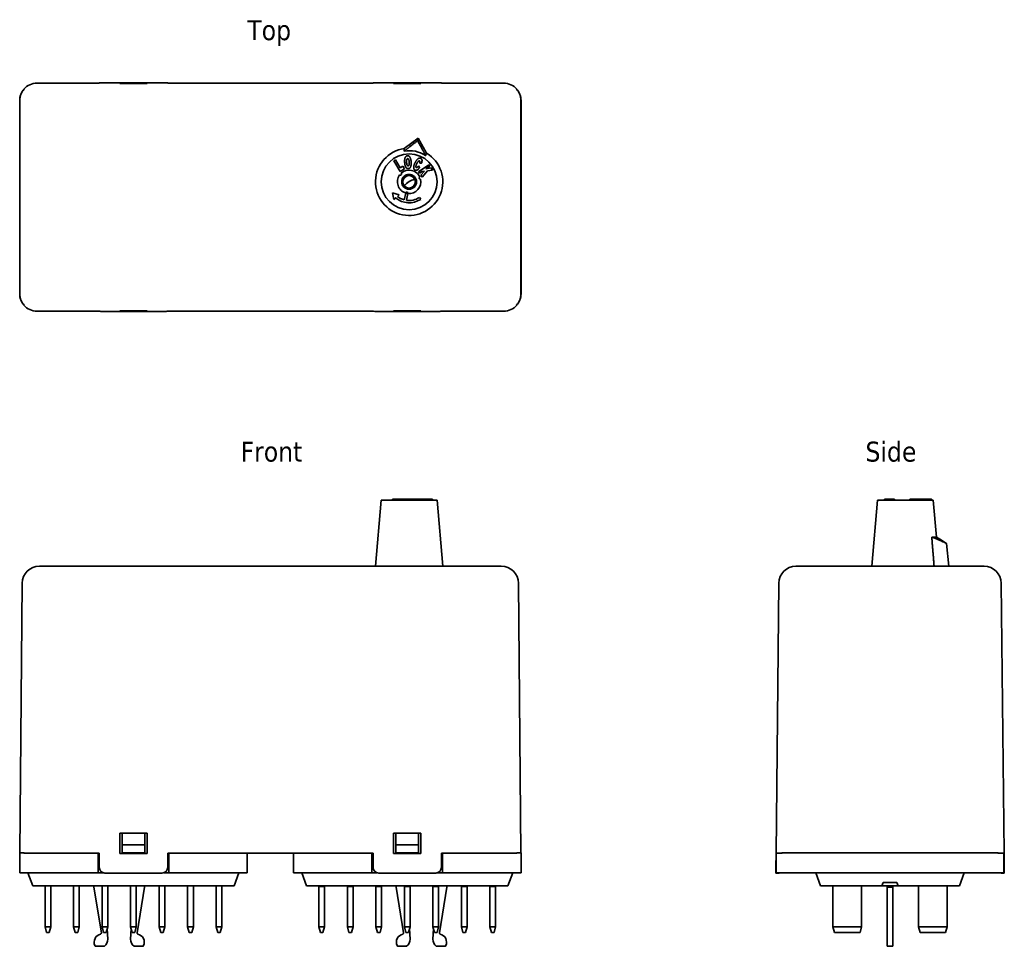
# Model space of a CAD drawing. Header units: millimetres. Extents: x 35 to 208, y 79 to 242.
import ezdxf

# ---------------------------------------------------------------- set-up
doc = ezdxf.new("R2010")
doc.units = ezdxf.units.MM
doc.layers.add('Symbol (ISO)', color=7, linetype='Continuous', lineweight=25)
doc.layers.add('Visible (ISO)', color=7, linetype='Continuous', lineweight=35)
doc.styles.add('Label Text (ISO)', font='TAHOMA.TTF')

msp = doc.modelspace()

# ---------------------------------------------------------------- linework, layer by layer
at = {"layer": 'Visible (ISO)'}
for p, q in [((37.98, 230.84), (48.89, 230.84)), ((48.89, 230.84), (48.89, 230.87)), ((59.89, 230.88), (49.89, 230.88)), ((52.49, 230.84), (57.29, 230.84)), ((52.49, 230.8), (52.49, 230.84)), ((57.29, 230.8), (52.49, 230.8)), ((57.29, 230.84), (57.29, 230.8)), ((60.89, 230.87), (60.89, 230.84)), ((60.89, 230.84), (96.89, 230.84)), ((96.89, 230.84), (96.89, 230.87)), ((107.89, 230.88), (97.89, 230.88)), ((100.49, 230.8), (100.49, 230.84)), ((100.49, 230.84), (105.29, 230.84)), ((105.29, 230.8), (100.49, 230.8)), ((105.29, 230.84), (105.29, 230.8)), ((108.89, 230.87), (108.89, 230.84)), ((108.89, 230.84), (119.8, 230.84)), ((34.94, 193.89), (34.94, 227.79)), ((34.98, 193.84), (34.98, 227.84)), ((122.8, 227.84), (122.8, 193.84)), ((122.84, 227.79), (122.84, 193.89)), ((102.38, 219.37), (104.79, 221.17)), ((104.7, 220.76), (104.79, 221.17)), ((104.79, 221.17), (106.29, 218.57)), ((100.53, 217.22), (100.82, 217.4)), ((101.66, 215.34), (100.53, 217.22)), ((100.82, 217.4), (101.68, 215.98)), ((101.68, 215.98), (102.13, 216.25)), ((102.13, 216.25), (102.41, 215.79)), ((104.86, 215.3), (106.67, 216.54)), ((104.87, 216.35), (105.06, 216.05)), ((105.41, 216.81), (105.08, 216.82)), ((106.87, 216.26), (106.18, 215.79)), ((106.18, 215.79), (107.07, 215.97)), ((106.67, 216.54), (106.87, 216.26)), ((107.07, 215.97), (107.32, 215.6)), ((102.41, 215.79), (101.66, 215.34)), ((105.05, 215.02), (104.86, 215.3)), ((105.49, 215.32), (105.05, 215.02)), ((105.28, 214.68), (105.9, 215.38)), ((105.52, 214.34), (105.28, 214.68)), ((105.9, 215.38), (105.49, 215.32)), ((106.42, 215.46), (105.52, 214.34)), ((107.32, 215.6), (106.42, 215.46)), ((100.32, 211.62), (101.46, 211.25)), ((100.57, 210.44), (100.32, 211.62)), ((100.87, 210.71), (100.57, 210.44)), ((101.46, 211.25), (101.17, 210.98)), ((102.37, 210.37), (102.62, 211.57)), ((103.01, 211.49), (102.76, 210.29)), ((105.03, 210.8), (105.25, 210.46)), ((48.89, 190.84), (37.98, 190.84)), ((48.89, 190.82), (48.89, 190.84)), ((49.89, 190.81), (59.89, 190.81)), ((52.49, 190.84), (52.49, 190.88)), ((52.49, 190.88), (57.29, 190.88)), ((57.29, 190.84), (52.49, 190.84)), ((57.29, 190.88), (57.29, 190.84)), ((60.89, 190.84), (60.89, 190.82)), ((96.89, 190.84), (60.89, 190.84)), ((96.89, 190.82), (96.89, 190.84)), ((97.89, 190.81), (107.89, 190.81)), ((100.49, 190.84), (100.49, 190.88)), ((100.49, 190.88), (105.29, 190.88)), ((105.29, 190.84), (100.49, 190.84)), ((105.29, 190.88), (105.29, 190.84)), ((119.8, 190.84), (108.89, 190.84)), ((108.89, 190.84), (108.89, 190.82)), ((98.32, 157.69), (97.32, 146.09)), ((98.32, 157.69), (108.12, 157.69)), ((100.32, 157.69), (100.32, 157.89)), ((100.57, 157.89), (100.32, 157.89)), ((100.87, 157.89), (100.57, 157.89)), ((100.57, 157.69), (100.57, 157.89)), ((100.87, 157.89), (105.25, 157.89)), ((100.87, 157.69), (100.87, 157.89)), ((105.28, 157.89), (105.25, 157.89)), ((105.25, 157.69), (105.25, 157.89)), ((105.52, 157.89), (105.28, 157.89)), ((105.28, 157.69), (105.28, 157.89)), ((106.42, 157.89), (105.52, 157.89)), ((105.52, 157.69), (105.52, 157.89)), ((107.32, 157.89), (106.42, 157.89)), ((106.42, 157.69), (106.42, 157.89)), ((107.32, 157.69), (107.32, 157.89)), ((108.12, 157.69), (109.12, 146.09)), ((185.33, 157.69), (184.33, 146.09)), ((185.33, 157.69), (195.13, 157.69)), ((186.56, 157.89), (187.17, 157.89)), ((186.56, 157.69), (186.56, 157.89)), ((187.5, 157.89), (187.17, 157.89)), ((187.17, 157.69), (187.17, 157.89)), ((187.5, 157.69), (187.5, 157.89)), ((188.2, 157.89), (187.5, 157.89)), ((188.28, 157.89), (188.2, 157.89)), ((188.2, 157.69), (188.2, 157.89)), ((188.28, 157.69), (188.28, 157.89)), ((188.32, 157.89), (188.28, 157.89)), ((188.32, 157.69), (188.32, 157.89)), ((192.16, 157.89), (191.04, 157.89)), ((191.04, 157.69), (191.04, 157.89)), ((192.3, 157.89), (192.16, 157.89)), ((192.16, 157.69), (192.16, 157.89)), ((192.67, 157.89), (192.3, 157.89)), ((192.3, 157.69), (192.3, 157.89)), ((192.97, 157.89), (192.67, 157.89)), ((192.67, 157.69), (192.67, 157.89)), ((192.97, 157.69), (192.97, 157.89)), ((193.25, 157.89), (192.97, 157.89)), ((193.25, 157.69), (193.25, 157.89)), ((193.51, 157.69), (193.51, 157.89)), ((194.39, 157.69), (194.39, 157.89)), ((194.81, 157.69), (194.81, 157.89)), ((195.13, 157.69), (195.69, 151.2)), ((195.69, 151.2), (194.86, 151.2)), ((195.69, 151.2), (196.29, 150.85)), ((197.46, 150.09), (197.88, 146.09)), ((119.39, 146.09), (38.39, 146.09)), ((204.04, 146.09), (171.04, 146.09)), ((35.39, 143.11), (34.98, 95.84)), ((122.8, 95.84), (122.39, 143.11)), ((168.04, 143.12), (167.55, 95.79)), ((207.54, 95.79), (207.04, 143.12)), ((52.49, 95.69), (52.49, 99.29)), ((52.49, 99.29), (57.29, 99.29)), ((52.89, 99.29), (52.89, 97.26)), ((56.89, 97.26), (56.89, 99.29)), ((57.29, 99.29), (57.29, 95.69)), ((100.49, 95.69), (100.49, 99.29)), ((100.49, 99.29), (105.29, 99.29)), ((100.89, 99.29), (100.89, 97.26)), ((104.89, 97.26), (104.89, 99.29)), ((105.29, 99.29), (105.29, 95.69)), ((52.89, 97.26), (52.89, 95.84)), ((56.89, 97.26), (52.89, 97.26)), ((56.89, 95.84), (56.89, 97.26)), ((100.89, 97.26), (104.89, 97.26)), ((100.89, 97.26), (100.89, 95.84)), ((104.89, 95.84), (104.89, 97.26)), ((34.94, 95.84), (35.71, 95.84)), ((34.94, 92.34), (34.94, 95.84)), ((37.98, 95.79), (35.69, 95.79)), ((48.89, 95.79), (37.98, 95.79)), ((48.69, 92.34), (48.69, 95.79)), ((48.89, 93.29), (48.89, 95.79)), ((57.29, 95.69), (52.49, 95.69)), ((56.89, 95.84), (52.89, 95.84)), ((52.89, 95.69), (52.89, 95.84)), ((56.89, 95.84), (56.89, 95.69)), ((60.89, 95.79), (60.89, 93.29)), ((96.89, 95.79), (60.89, 95.79)), ((61.09, 92.34), (61.09, 95.79)), ((74.84, 92.34), (74.84, 95.79)), ((82.94, 92.34), (82.94, 95.79)), ((96.69, 92.34), (96.69, 95.79)), ((96.89, 93.29), (96.89, 95.79)), ((105.29, 95.69), (100.49, 95.69)), ((100.89, 95.84), (104.89, 95.84)), ((100.89, 95.69), (100.89, 95.84)), ((104.89, 95.84), (104.89, 95.69)), ((119.8, 95.79), (108.89, 95.79)), ((108.89, 95.79), (108.89, 93.29)), ((109.09, 92.34), (109.09, 95.79)), ((122.1, 95.79), (119.8, 95.79)), ((122.08, 95.84), (122.84, 95.84)), ((122.84, 92.34), (122.84, 95.84)), ((167.55, 95.79), (167.52, 93.29)), ((168.62, 95.79), (167.55, 95.79)), ((167.59, 92.34), (167.59, 95.79)), ((168.59, 95.84), (170.59, 95.84)), ((204.49, 95.84), (170.59, 95.84)), ((204.49, 95.84), (206.49, 95.84)), ((207.54, 95.79), (206.47, 95.79)), ((207.49, 92.34), (207.49, 95.79)), ((207.57, 93.29), (207.54, 95.79)), ((167.51, 92.29), (167.52, 93.29)), ((207.57, 93.29), (207.58, 92.29)), ((37.94, 92.34), (34.94, 92.34)), ((36.39, 92.34), (37.23, 90.04)), ((37.94, 92.34), (48.69, 92.34)), ((49.58, 92.34), (48.69, 92.34)), ((49.89, 92.29), (59.89, 92.29)), ((61.09, 92.34), (60.2, 92.34)), ((61.09, 92.34), (71.84, 92.34)), ((74.84, 92.34), (71.84, 92.34)), ((73.39, 92.34), (72.55, 90.04)), ((85.94, 92.34), (82.94, 92.34)), ((84.39, 92.34), (85.23, 90.04)), ((85.94, 92.34), (96.69, 92.34)), ((97.58, 92.34), (96.69, 92.34)), ((97.89, 92.29), (107.89, 92.29)), ((109.09, 92.34), (108.2, 92.34)), ((109.09, 92.34), (119.84, 92.34)), ((122.84, 92.34), (119.84, 92.34)), ((121.39, 92.34), (120.55, 90.04)), ((168.02, 92.29), (167.51, 92.29)), ((170.59, 92.34), (167.59, 92.34)), ((170.59, 92.34), (204.49, 92.34)), ((174.54, 92.34), (175.38, 90.04)), ((200.54, 92.34), (199.71, 90.04)), ((207.49, 92.34), (204.49, 92.34)), ((207.58, 92.29), (207.07, 92.29)), ((37.89, 90.04), (37.23, 90.04)), ((37.89, 90.04), (71.89, 90.04)), ((39.39, 82.84), (39.39, 90.04)), ((40.39, 90.04), (40.39, 82.84)), ((44.39, 82.84), (44.39, 90.04)), ((45.39, 90.04), (45.39, 82.84)), ((47.94, 90.04), (47.94, 89.84)), ((49.26, 81.81), (47.94, 89.84)), ((49.39, 82.84), (49.39, 90.04)), ((50.39, 90.04), (50.39, 82.84)), ((54.39, 90.04), (54.39, 90.01)), ((54.39, 90.01), (54.39, 82.84)), ((55.39, 90.01), (55.39, 90.04)), ((55.39, 82.84), (55.39, 90.01)), ((56.84, 89.84), (55.52, 81.81)), ((56.84, 90.04), (56.84, 89.84)), ((59.39, 90.04), (59.39, 90.01)), ((59.39, 90.01), (59.39, 82.84)), ((60.39, 90.01), (60.39, 90.04)), ((60.39, 82.84), (60.39, 90.01)), ((64.39, 90.04), (64.39, 90.01)), ((64.39, 90.01), (64.39, 82.84)), ((65.39, 90.01), (65.39, 90.04)), ((65.39, 82.84), (65.39, 90.01)), ((69.39, 90.04), (69.39, 90.01)), ((69.39, 90.01), (69.39, 82.84)), ((70.39, 90.01), (70.39, 90.04)), ((70.39, 82.84), (70.39, 90.01)), ((72.55, 90.04), (71.89, 90.04)), ((85.89, 90.04), (85.23, 90.04)), ((85.89, 90.04), (119.89, 90.04)), ((87.39, 89.94), (87.39, 90.04)), ((87.39, 89.94), (87.39, 82.84)), ((87.39, 89.94), (88.39, 89.94)), ((88.39, 90.04), (88.39, 89.94)), ((88.39, 82.84), (88.39, 89.94)), ((92.39, 89.94), (92.39, 90.04)), ((92.39, 89.94), (92.39, 82.84)), ((92.39, 89.94), (93.39, 89.94)), ((93.39, 90.04), (93.39, 89.94)), ((93.39, 82.84), (93.39, 89.94)), ((97.39, 89.94), (97.39, 90.04)), ((97.39, 89.94), (97.39, 82.84)), ((97.39, 89.94), (98.39, 89.94)), ((98.39, 90.04), (98.39, 89.94)), ((98.39, 82.84), (98.39, 89.94)), ((100.94, 90.04), (100.94, 89.84)), ((102.26, 81.81), (100.94, 89.84)), ((102.39, 89.94), (102.39, 90.04)), ((102.39, 89.94), (102.39, 82.84)), ((102.39, 89.94), (103.39, 89.94)), ((103.39, 90.04), (103.39, 89.94)), ((103.39, 82.84), (103.39, 89.94)), ((107.39, 89.94), (107.39, 90.04)), ((107.39, 89.94), (107.39, 82.84)), ((107.39, 89.94), (108.39, 89.94)), ((108.39, 90.04), (108.39, 89.94)), ((108.39, 82.84), (108.39, 89.94)), ((109.84, 89.84), (108.52, 81.81)), ((109.84, 90.04), (109.84, 89.84)), ((112.39, 89.94), (112.39, 90.04)), ((112.39, 89.94), (112.39, 82.84)), ((112.39, 89.94), (113.39, 89.94)), ((113.39, 90.04), (113.39, 89.94)), ((113.39, 82.84), (113.39, 89.94)), ((117.39, 89.94), (117.39, 90.04)), ((117.39, 89.94), (117.39, 82.84)), ((117.39, 89.94), (118.39, 89.94)), ((118.39, 90.04), (118.39, 89.94)), ((118.39, 82.84), (118.39, 89.94)), ((120.55, 90.04), (119.89, 90.04)), ((176.04, 90.04), (175.38, 90.04)), ((176.04, 90.04), (186.11, 90.04)), ((177.54, 82.84), (177.54, 89.94)), ((182.54, 89.94), (182.54, 82.84)), ((186.11, 90.04), (186.32, 90.64)), ((188.98, 90.04), (186.11, 90.04)), ((186.32, 90.64), (188.76, 90.64)), ((187.04, 90.04), (187.04, 89.84)), ((187.04, 89.84), (187.04, 81.81)), ((188.04, 89.84), (187.04, 89.84)), ((188.04, 90.04), (188.04, 89.84)), ((188.04, 81.81), (188.04, 89.84)), ((188.76, 90.64), (188.98, 90.04)), ((188.98, 90.04), (199.04, 90.04)), ((192.54, 82.84), (192.54, 89.94)), ((197.54, 89.94), (197.54, 82.84)), ((199.71, 90.04), (199.04, 90.04)), ((39.66, 81.84), (39.39, 82.84)), ((39.39, 82.84), (40.39, 82.84)), ((39.66, 81.84), (40.12, 81.84)), ((40.39, 82.84), (40.12, 81.84)), ((44.66, 81.84), (44.39, 82.84)), ((44.39, 82.84), (45.39, 82.84)), ((44.66, 81.84), (45.12, 81.84)), ((45.39, 82.84), (45.12, 81.84)), ((49.66, 81.84), (49.39, 82.84)), ((49.39, 82.84), (50.39, 82.84)), ((49.66, 81.84), (50.12, 81.84)), ((50.39, 82.84), (50.12, 81.84)), ((50.3, 82.5), (50.39, 80.71)), ((55.39, 82.84), (54.39, 82.84)), ((54.39, 82.84), (54.66, 81.84)), ((54.39, 80.71), (54.48, 82.5)), ((54.66, 81.84), (55.12, 81.84)), ((55.12, 81.84), (55.39, 82.84)), ((60.39, 82.84), (59.39, 82.84)), ((59.39, 82.84), (59.66, 81.84)), ((59.66, 81.84), (60.12, 81.84)), ((60.12, 81.84), (60.39, 82.84)), ((65.39, 82.84), (64.39, 82.84)), ((64.39, 82.84), (64.66, 81.84)), ((64.66, 81.84), (65.12, 81.84)), ((65.12, 81.84), (65.39, 82.84)), ((70.39, 82.84), (69.39, 82.84)), ((69.39, 82.84), (69.66, 81.84)), ((69.66, 81.84), (70.12, 81.84)), ((70.12, 81.84), (70.39, 82.84)), ((88.39, 82.84), (87.39, 82.84)), ((87.66, 81.84), (87.39, 82.84)), ((87.66, 81.84), (88.12, 81.84)), ((88.39, 82.84), (88.12, 81.84)), ((93.39, 82.84), (92.39, 82.84)), ((92.66, 81.84), (92.39, 82.84)), ((92.66, 81.84), (93.12, 81.84)), ((93.39, 82.84), (93.12, 81.84)), ((98.39, 82.84), (97.39, 82.84)), ((97.66, 81.84), (97.39, 82.84)), ((97.66, 81.84), (98.12, 81.84)), ((98.39, 82.84), (98.12, 81.84)), ((103.39, 82.84), (102.39, 82.84)), ((102.66, 81.84), (102.39, 82.84)), ((102.66, 81.84), (103.12, 81.84)), ((103.39, 82.84), (103.12, 81.84)), ((103.3, 82.5), (103.39, 80.71)), ((108.39, 82.84), (107.39, 82.84)), ((107.66, 81.84), (107.39, 82.84)), ((107.39, 80.71), (107.48, 82.5)), ((107.66, 81.84), (108.12, 81.84)), ((108.39, 82.84), (108.12, 81.84)), ((113.39, 82.84), (112.39, 82.84)), ((112.66, 81.84), (112.39, 82.84)), ((112.66, 81.84), (113.12, 81.84)), ((113.39, 82.84), (113.12, 81.84)), ((118.39, 82.84), (117.39, 82.84)), ((117.66, 81.84), (117.39, 82.84)), ((117.66, 81.84), (118.12, 81.84)), ((118.39, 82.84), (118.12, 81.84)), ((177.54, 82.84), (177.54, 82.84)), ((177.81, 81.84), (177.54, 82.84)), ((177.54, 82.84), (177.54, 82.84)), ((177.54, 82.84), (177.81, 81.84)), ((182.54, 82.84), (177.54, 82.84)), ((177.81, 81.84), (182.28, 81.84)), ((177.81, 81.84), (182.28, 81.84)), ((182.54, 82.84), (182.28, 81.84)), ((182.28, 81.84), (182.54, 82.84)), ((182.54, 82.84), (182.54, 82.84)), ((182.54, 82.84), (182.54, 82.84)), ((187.04, 81.81), (187.04, 81.59)), ((187.04, 79.56), (187.04, 81.59)), ((188.04, 81.59), (188.04, 81.81)), ((188.04, 81.59), (188.04, 79.56)), ((192.54, 82.84), (192.54, 82.84)), ((192.54, 82.84), (192.54, 82.84)), ((192.81, 81.84), (192.54, 82.84)), ((197.54, 82.84), (192.54, 82.84)), ((192.81, 81.84), (192.54, 82.84)), ((192.81, 81.84), (197.28, 81.84)), ((192.81, 81.84), (197.28, 81.84)), ((197.54, 82.84), (197.28, 81.84)), ((197.28, 81.84), (197.54, 82.84)), ((197.54, 82.84), (197.54, 82.84)), ((197.54, 82.84), (197.54, 82.84)), ((49.79, 79.44), (48.29, 79.44)), ((56.49, 79.44), (54.99, 79.44)), ((102.79, 79.44), (101.29, 79.44)), ((109.49, 79.44), (107.99, 79.44)), ((187.04, 79.44), (187.04, 79.56)), ((188.04, 79.44), (187.04, 79.44)), ((188.04, 79.56), (188.04, 79.44))]:
    msp.add_line(p, q, dxfattribs=at)
for radius in [4.9, 1.3, 1.1]:
    msp.add_circle((103.22, 213.53), radius, dxfattribs=at)
for centre, radius, start, end in [((37.94, 227.79), 3, 138.1865, 180), ((119.84, 227.79), 3, 0, 41.8135), ((103.22, 213.53), 5.9, 98.2115, 58.6321), ((103.22, 213.53), 5.46, 57.9808, 98.8628), ((103.22, 213.53), 2.05, 144.0139, 252.8231), ((101.69, 214.89), 0.2, 231.2178, 45.6258), ((103.22, 213.53), 2.05, 24.0139, 132.8298), ((105.17, 214.18), 0.2, 111.2178, 285.6258), ((104.89, 210.84), 3.2, 101.9422, 141.7233), ((103.22, 213.53), 2.05, 264.0205, 12.8298), ((103.22, 213.53), 3.68, 230.1474, 303.4218), ((103.22, 213.53), 3.28, 231.1475, 254.9219), ((102.81, 211.53), 0.2, 348.4218, 168.4218), ((103.22, 213.53), 2.05, 252.8231, 264.0205), ((103.22, 213.53), 3.28, 261.9218, 303.4218), ((37.94, 193.89), 3, 180, 221.8135), ((119.84, 193.89), 3, 318.1865, 0), ((38.39, 143.09), 3, 90, 179.5053), ((119.39, 143.09), 3, 0.4947, 90), ((171.04, 143.09), 3, 90, 179.397), ((204.04, 143.09), 3, 0.603, 90), ((49.89, 93.29), 1, 180, 270), ((59.89, 93.29), 1, 270, 0), ((97.89, 93.29), 1, 180, 270), ((107.89, 93.29), 1, 270, 0), ((168.02, 93.29), 1, 270, 288.1949), ((207.07, 93.29), 1, 251.8051, 270), ((178.34, 90.84), 1.2, 221.8103, 228.1897), ((181.74, 90.84), 1.2, 311.8103, 318.1897), ((193.34, 90.84), 1.2, 221.8103, 228.1897), ((196.74, 90.84), 1.2, 311.8103, 318.1897), ((49.49, 80.14), 1.5, 104.6073, 202.6199), ((49.06, 81.78), 0.2, 284.6073, 9.334), ((55.72, 81.78), 0.2, 170.666, 255.3927), ((55.29, 80.14), 1.5, 337.3801, 75.3927), ((102.49, 80.14), 1.5, 104.6073, 202.6199), ((102.06, 81.78), 0.2, 284.6073, 9.334), ((108.72, 81.78), 0.2, 170.666, 255.3927), ((108.29, 80.14), 1.5, 337.3801, 75.3927), ((48.29, 79.64), 0.2, 202.6199, 270), ((48.89, 80.64), 1.5, 306.8699, 2.8207), ((55.89, 80.64), 1.5, 177.1793, 233.1301), ((56.49, 79.64), 0.2, 270, 337.3801), ((101.29, 79.64), 0.2, 202.6199, 270), ((101.89, 80.64), 1.5, 306.8699, 2.8207), ((108.89, 80.64), 1.5, 177.1793, 233.1301), ((109.49, 79.64), 0.2, 270, 337.3801)]:
    msp.add_arc(centre, radius, start, end, dxfattribs=at)
for centre, major_axis, ratio, start_param, end_param in [((37.98, 227.84), (-1.9, 2.32), 0.999907, 0.175117, 0.883728), ((37.98, 227.84), (-1.9, 2.32), 0.999907, 5.596208, 6.468889), ((49.89, 230.87), (-1, 0), 0.010525, 4.712389, 6.283185), ((59.89, 230.87), (-1, 0), 0.010525, 3.141593, 4.712389), ((97.89, 230.87), (-1, 0), 0.010525, 4.712389, 6.283185), ((107.89, 230.87), (-1, 0), 0.010525, 3.141593, 4.712389), ((119.8, 227.84), (1.9, 2.32), 0.999907, 6.097482, 6.970163), ((119.8, 227.84), (1.9, 2.32), 0.999907, 5.399457, 6.108068), ((37.98, 193.84), (-1.9, -2.32), 0.999907, 5.399457, 6.108068), ((119.8, 193.84), (1.9, -2.32), 0.999907, 0.175117, 0.883728), ((37.98, 193.84), (-1.9, -2.32), 0.999907, 6.097482, 6.970163), ((119.8, 193.84), (1.9, -2.32), 0.999907, 5.596208, 6.468889), ((49.89, 190.82), (1, 0), 0.010525, 3.141593, 4.712389), ((59.89, 190.82), (1, 0), 0.010525, 4.712389, 6.283185), ((97.89, 190.82), (1, 0), 0.010525, 3.141593, 4.712389), ((107.89, 190.82), (1, 0), 0.010525, 4.712389, 6.283185)]:
    msp.add_ellipse(centre, major_axis=major_axis, ratio=ratio, start_param=start_param, end_param=end_param, dxfattribs=at)
for points, weights in [([(104.7, 220.76), (103.37, 219.7), (102.38, 218.93)], [1, 1.0294652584, 1]), ([(102.38, 219.02), (102.38, 219.19), (102.38, 219.37)], [1, 1.00068728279, 1]), ([(106.12, 218.16), (105.51, 219.26), (104.7, 220.76)], [1, 1.0294652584, 1]), ([(102.38, 218.93), (102.38, 218.97), (102.38, 219.02)], [1, 1.0000583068, 1]), ([(106.15, 218.25), (106.14, 218.2), (106.12, 218.16)], [1, 1.00005830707, 1]), ([(106.29, 218.57), (106.22, 218.4), (106.15, 218.25)], [1, 1.00068728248, 1]), ([(194.86, 151.2), (195.96, 150.84), (197.46, 150.09)], [1, 1.0294652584, 1]), ([(194.95, 150.09), (194.91, 150.65), (194.86, 151.2)], [1, 1.00005830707, 1]), ([(197.46, 150.09), (196.81, 150.55), (196.29, 150.85)], [1, 1.01776243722, 1.01410954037]), ([(195.27, 146.09), (195.11, 148.16), (194.95, 150.09)], [1, 1.00068728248, 1])]:
    msp.add_rational_spline(points, weights, degree=2, dxfattribs=at)
for points, degree in [([(102.44, 216.94), (102.4, 217.48), (102.67, 218.09), (102.93, 218.11)], 2), ([(102.78, 216.96), (102.76, 217.29), (102.86, 217.59), (102.96, 217.6)], 2), ([(102.93, 218.11), (103.21, 218.13), (103.54, 217.56), (103.58, 217.03)], 2), ([(102.96, 217.6), (103.07, 217.6), (103.22, 217.32), (103.23, 217.01)], 2), ([(104.26, 216.87), (104.5, 217.36), (105.02, 217.76), (105.26, 217.64)], 2), ([(105.26, 217.64), (105.44, 217.55), (105.51, 217.15), (105.41, 216.81)], 2), ([(103.09, 215.84), (102.9, 215.83), (102.65, 216.05), (102.46, 216.55), (102.44, 216.94)], 2), ([(103.05, 216.35), (102.94, 216.34), (102.8, 216.62), (102.78, 216.96)], 2), ([(103.23, 217.01), (103.26, 216.65), (103.16, 216.35), (103.05, 216.35)], 2), ([(103.58, 217.03), (103.6, 216.64), (103.5, 216.14), (103.27, 215.85), (103.09, 215.84)], 2), ([(104.27, 215.59), (104.11, 215.67), (104, 215.96), (104.08, 216.5), (104.26, 216.87)], 2), ([(105.06, 216.05), (104.92, 215.84), (104.66, 215.6), (104.41, 215.53), (104.27, 215.59)], 2), ([(104.57, 216.72), (104.41, 216.39), (104.39, 216.1), (104.48, 216.06)], 2), ([(104.48, 216.06), (104.57, 216.02), (104.75, 216.17), (104.87, 216.35)], 2), ([(104.8, 217.09), (104.7, 216.99), (104.57, 216.72)], 2), ([(105.04, 217.18), (104.94, 217.23), (104.8, 217.09)], 2), ([(105.12, 216.97), (105.13, 217.05), (105.09, 217.16), (105.04, 217.18)], 2), ([(105.08, 216.82), (105.11, 216.92), (105.12, 216.97)], 2), ([(193.43, 157.89), (193.33, 157.89), (193.25, 157.89)], 2), ([(193.51, 157.89), (193.47, 157.89), (193.43, 157.89)], 2), ([(194.35, 157.89), (194.26, 157.89), (193.85, 157.89), (193.51, 157.89)], 2), ([(194.39, 157.89), (194.39, 157.89), (194.35, 157.89)], 2), ([(35.69, 95.79), (35.69, 95.8), (35.7, 95.82), (35.71, 95.84)], 3), ([(122.08, 95.84), (122.09, 95.82), (122.09, 95.8), (122.1, 95.79)], 3), ([(168.59, 95.84), (168.6, 95.82), (168.61, 95.8), (168.62, 95.79)], 3), ([(206.47, 95.79), (206.48, 95.8), (206.49, 95.82), (206.49, 95.84)], 3)]:
    msp.add_open_spline(points, degree=degree, dxfattribs=at)
msp.add_open_spline([(194.81, 157.89), (194.81, 157.89), (194.47, 157.89), (194.39, 157.89)], degree=2, knots=[0.056284, 0.056284, 0.056284, 1, 1.246546, 1.246546, 1.246546], dxfattribs=at)

# ---------------------------------------------------------------- texts
at = {"layer": 'Symbol (ISO)', "char_height": 3.5, "attachment_point": 7, "style": 'Label Text (ISO)'}
for s, insert in [('Top', (74.85, 237.38)), ('Side', (183.24, 164.39))]:
    msp.add_mtext(s, dxfattribs=dict(at, insert=insert))
at = {"layer": 'Symbol (ISO)', "insert": (73.67, 164.39), "char_height": 3.5, "attachment_point": 7, "line_spacing_factor": 1.16, "style": 'Label Text (ISO)'}
msp.add_mtext('Front', dxfattribs=at)

doc.saveas('drawing.dxf')
